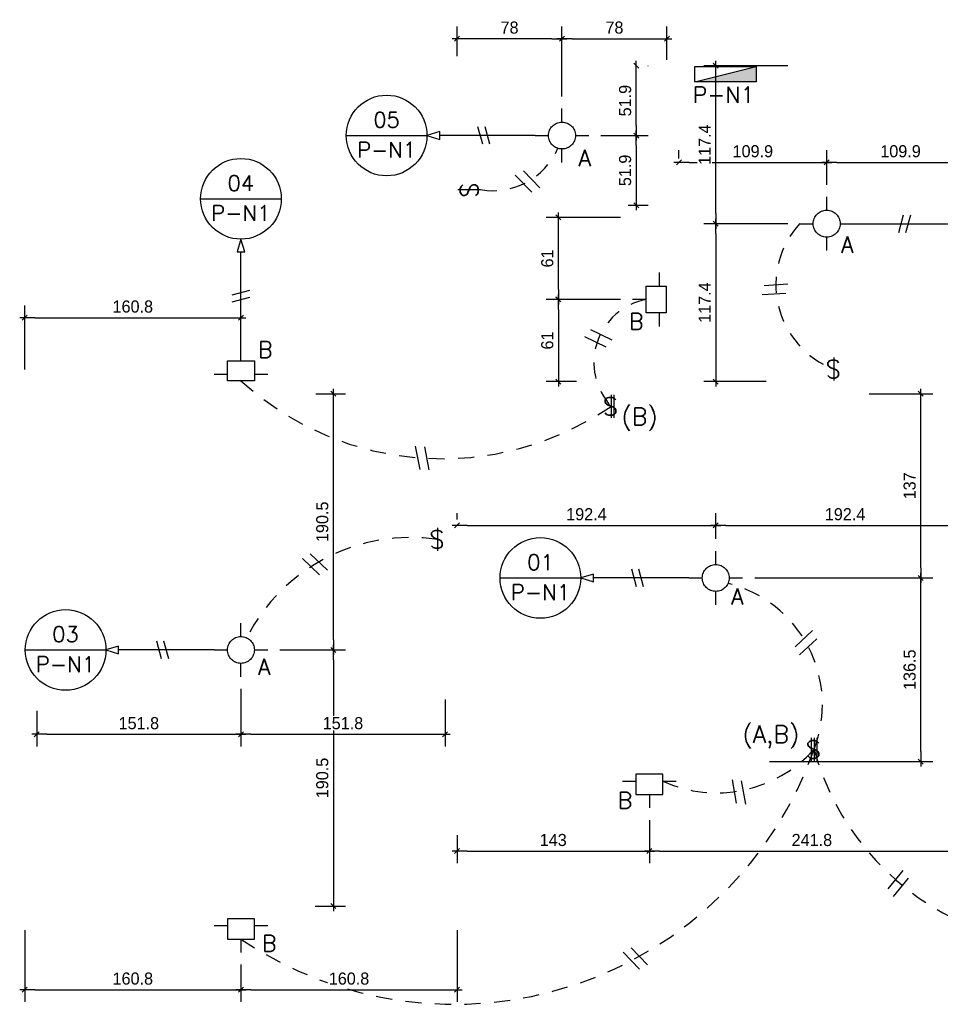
# Model space of a CAD drawing. Header units: millimetres. Extents: x 19439 to 19711, y 4351 to 4752.
# Tile 3 of 256: x 19444 to 19450.84, y 4515.15 to 4522.47. Entities that reach past the tile are written whole.
import ezdxf
from ezdxf.enums import TextEntityAlignment as Align

# ---------------------------------------------------------------- set-up
doc = ezdxf.new("R2010")
doc.units = ezdxf.units.MM
doc.linetypes.add('ACAD_ISO02W100', pattern=[15, 12, -3])
for name, color, linetype in [('0 @ 0.5', 7, 'Continuous'), ('E-NOTE', 2, 'Continuous'), ('E-POWER', 4, 'Continuous'), ('E-SWITCH', 1, 'ACAD_ISO02W100'), ('Simbols', 3, 'Continuous')]:
    doc.layers.add(name, color=color, linetype=linetype)
doc.styles.add('century gothic', font='GOTHIC.TTF')
doc.styles.add('JACFER', font='romans.shx', dxfattribs={"oblique": 15})
doc.styles.add('ROMAN-S', font='romans.shx', dxfattribs={"oblique": 15})
doc.dimstyles.new('ANOTATIVE CM SMCONSTRUCCIONES', dxfattribs={"dimscale": 0, "dimtxt": 0.18, "dimasz": 0.15, "dimexe": 0.18, "dimexo": 0.18, "dimgap": 0.07, "dimtad": 1, "dimdec": 1, "dimlfac": 100, "dimdsep": 46, "dimtxsty": 'century gothic', "dimblk1": 'FLECHA1', "dimblk2": 'FLECHA1', "dimsah": 1, "dimcen": 0.18, "dimdle": 0.075, "dimclrd": 1, "dimclre": 1, "dimclrt": 2, "dimaunit": 1, "dimadec": 0, "dimazin": 2, "dimtfac": 0.75, "dimtdec": 1, "dimtix": 1, "dimtmove": 2, "dimatfit": 3, "dimfxl": 0.09, "dimtvp": 1.5, "dimtfill": 1, "dimtolj": 1, "dimtzin": 0, "dimarcsym": 0})

# ---------------------------------------------------------------- blocks, each defined once
blk = doc.blocks.new('tr')
at = {"layer": 'E-SWITCH'}
for p, q in [((19450.1766, 4518.6946), (19450.1766, 4518.5245)), ((19450.1966, 4518.6946), (19450.1966, 4518.5245))]:
    blk.add_line(p, q, dxfattribs=at)
at = {"layer": 'E-SWITCH', "ltscale": 0.5, "style": 'JACFER'}
blk.add_text('S', height=0.133, dxfattribs=at).set_placement((19450.1144, 4518.5428))
blk = doc.blocks.new('LUM1')
at = {"layer": 'E-SWITCH', "color": 3}
for p, q in [((0, 0.1), (0, 0.2)), ((-0.2, 0), (-0.1, 0)), ((0.1, 0), (0.2, 0)), ((0, -0.2), (0, -0.1))]:
    blk.add_line(p, q, dxfattribs=at)
blk.add_circle((0, 0), 0.1, dxfattribs=at)
blk = doc.blocks.new('E-SWITCH')
at = {"layer": 'E-SWITCH'}
blk.add_line((-3.696, -0.1995), (-3.696, -0.3696), dxfattribs=at)
at = {"layer": 'E-SWITCH', "ltscale": 0.5, "style": 'JACFER'}
blk.add_text('S', height=0.133, dxfattribs=at).set_placement((-3.7582, -0.3513))
blk = doc.blocks.new('LUM2')
at = {"layer": 'E-SWITCH', "color": 3}
for p, q in [((-0.2, -0.05), (-0.1, -0.05)), ((0.1, -0.05), (0.2, -0.05)), ((0, -0.15), (0, -0.25))]:
    blk.add_line(p, q, dxfattribs=at)
blk.add_lwpolyline([(-0.1, -0.15), (0.1, -0.15), (0.1, 0), (-0.1, 0)], close=True, dxfattribs=at)
blk = doc.blocks.new('FLECHA1')
at = {"color": 1}
blk.add_line((-1, 0), (0.496, 0), dxfattribs=at)
at = {"color": 4}
blk.add_line((-0.246, -0.248), (0.248, 0.25), dxfattribs=at)
blk = doc.blocks.new('*D408')
at = {"color": 1, "lineweight": -2, "transparency": 16777216}
for p, q in [((19445.9311, 4517.7875), (19446.419, 4517.7875)), ((19446.329, 4517.7125), (19446.329, 4515.9575)), ((19446.194, 4515.8825), (19446.419, 4515.8825))]:
    blk.add_line(p, q, dxfattribs=at)
at = {"layer": 'Defpoints', "color": 0, "transparency": 16777216}
for p in [(19445.8411, 4517.7875), (19446.104, 4515.8825), (19446.329, 4515.8825)]:
    blk.add_point(p, dxfattribs=at)
at = {"color": 1, "lineweight": -2, "transparency": 16777216, "xscale": 0.075, "yscale": 0.075, "zscale": 0.075}
for p, rotation in [((19446.329, 4517.7875), 90), ((19446.329, 4515.8825), 270)]:
    blk.add_blockref('FLECHA1', p, dxfattribs=dict(at, rotation=rotation))
at = {"color": 2, "transparency": 16777216, "insert": (19446.2467, 4516.835), "char_height": 0.09, "attachment_point": 5, "rotation": 90, "style": 'century gothic', "bg_fill": 3, "box_fill_scale": 1.1, "bg_fill_color": 256, "bg_fill_true_color": 13158600, "bg_fill_transparency": 0}
blk.add_mtext('\\A1;190.5', dxfattribs=at)
blk = doc.blocks.new('*D409')
at = {"color": 1, "lineweight": -2, "transparency": 16777216}
for p, q in [((19446.198, 4519.6925), (19446.419, 4519.6925)), ((19446.329, 4517.8625), (19446.329, 4519.6175)), ((19445.9311, 4517.7875), (19446.419, 4517.7875))]:
    blk.add_line(p, q, dxfattribs=at)
at = {"layer": 'Defpoints', "color": 0, "transparency": 16777216}
for p in [(19446.108, 4519.6925), (19446.329, 4519.6925), (19445.8411, 4517.7875)]:
    blk.add_point(p, dxfattribs=at)
at = {"color": 1, "lineweight": -2, "transparency": 16777216, "xscale": 0.075, "yscale": 0.075, "zscale": 0.075}
for p, rotation in [((19446.329, 4519.6925), 90), ((19446.329, 4517.7875), 270)]:
    blk.add_blockref('FLECHA1', p, dxfattribs=dict(at, rotation=rotation))
at = {"color": 2, "transparency": 16777216, "insert": (19446.2467, 4518.74), "char_height": 0.09, "attachment_point": 5, "rotation": 90, "style": 'century gothic', "bg_fill": 3, "box_fill_scale": 1.1, "bg_fill_color": 256, "bg_fill_true_color": 13158600, "bg_fill_transparency": 0}
blk.add_mtext('\\A1;190.5', dxfattribs=at)
blk = doc.blocks.new('*D410')
at = {"color": 1, "lineweight": -2, "transparency": 16777216}
for p, q in [((19445.6411, 4517.4975), (19445.6411, 4517.0699)), ((19444.123, 4517.3341), (19444.123, 4517.0699)), ((19444.198, 4517.1599), (19445.5661, 4517.1599))]:
    blk.add_line(p, q, dxfattribs=at)
at = {"layer": 'Defpoints', "color": 0, "transparency": 16777216}
for p in [(19445.6411, 4517.5875), (19444.123, 4517.4241), (19445.6411, 4517.1599)]:
    blk.add_point(p, dxfattribs=at)
at = {"color": 1, "lineweight": -2, "transparency": 16777216, "xscale": 0.075, "yscale": 0.075, "zscale": 0.075, "rotation": 180}
blk.add_blockref('FLECHA1', (19444.123, 4517.1599), dxfattribs=at)
at = {"color": 1, "lineweight": -2, "transparency": 16777216, "xscale": 0.075, "yscale": 0.075, "zscale": 0.075}
blk.add_blockref('FLECHA1', (19445.6411, 4517.1599), dxfattribs=at)
at = {"color": 2, "transparency": 16777216, "insert": (19444.8821, 4517.2422), "char_height": 0.09, "attachment_point": 5, "style": 'century gothic', "bg_fill": 3, "box_fill_scale": 1.1, "bg_fill_color": 256, "bg_fill_true_color": 13158600, "bg_fill_transparency": 0}
blk.add_mtext('\\A1;151.8', dxfattribs=at)
blk = doc.blocks.new('*D411')
at = {"color": 1, "lineweight": -2, "transparency": 16777216}
for p, q in [((19445.6411, 4517.4975), (19445.6411, 4517.0699)), ((19447.1592, 4517.4194), (19447.1592, 4517.0699)), ((19445.7161, 4517.1599), (19447.0842, 4517.1599))]:
    blk.add_line(p, q, dxfattribs=at)
at = {"layer": 'Defpoints', "color": 0, "transparency": 16777216}
for p in [(19445.6411, 4517.5875), (19447.1592, 4517.5094), (19447.1592, 4517.1599)]:
    blk.add_point(p, dxfattribs=at)
at = {"color": 1, "lineweight": -2, "transparency": 16777216, "xscale": 0.075, "yscale": 0.075, "zscale": 0.075, "rotation": 180}
blk.add_blockref('FLECHA1', (19445.6411, 4517.1599), dxfattribs=at)
at = {"color": 1, "lineweight": -2, "transparency": 16777216, "xscale": 0.075, "yscale": 0.075, "zscale": 0.075}
blk.add_blockref('FLECHA1', (19447.1592, 4517.1599), dxfattribs=at)
at = {"color": 2, "transparency": 16777216, "insert": (19446.4002, 4517.2422), "char_height": 0.09, "attachment_point": 5, "style": 'century gothic', "bg_fill": 3, "box_fill_scale": 1.1, "bg_fill_color": 256, "bg_fill_true_color": 13158600, "bg_fill_transparency": 0}
blk.add_mtext('\\A1;151.8', dxfattribs=at)
blk = doc.blocks.new('*D412')
at = {"color": 1, "lineweight": -2, "transparency": 16777216}
for p, q in [((19444.033, 4515.7025), (19444.033, 4515.1708)), ((19445.6411, 4515.4475), (19445.6411, 4515.1708)), ((19444.108, 4515.2608), (19445.5661, 4515.2608))]:
    blk.add_line(p, q, dxfattribs=at)
at = {"layer": 'Defpoints', "color": 0, "transparency": 16777216}
for p in [(19444.033, 4515.7925), (19445.6411, 4515.5375), (19445.6411, 4515.2608)]:
    blk.add_point(p, dxfattribs=at)
at = {"color": 1, "lineweight": -2, "transparency": 16777216, "xscale": 0.075, "yscale": 0.075, "zscale": 0.075, "rotation": 180}
blk.add_blockref('FLECHA1', (19444.033, 4515.2608), dxfattribs=at)
at = {"color": 1, "lineweight": -2, "transparency": 16777216, "xscale": 0.075, "yscale": 0.075, "zscale": 0.075}
blk.add_blockref('FLECHA1', (19445.6411, 4515.2608), dxfattribs=at)
at = {"color": 2, "transparency": 16777216, "insert": (19444.8371, 4515.3431), "char_height": 0.09, "attachment_point": 5, "style": 'century gothic', "bg_fill": 3, "box_fill_scale": 1.1, "bg_fill_color": 256, "bg_fill_true_color": 13158600, "bg_fill_transparency": 0}
blk.add_mtext('\\A1;160.8', dxfattribs=at)
blk = doc.blocks.new('*D413')
at = {"color": 1, "lineweight": -2, "transparency": 16777216}
for p, q in [((19447.2492, 4515.7025), (19447.2492, 4515.1708)), ((19445.6411, 4515.4475), (19445.6411, 4515.1708)), ((19445.7161, 4515.2608), (19447.1742, 4515.2608))]:
    blk.add_line(p, q, dxfattribs=at)
at = {"layer": 'Defpoints', "color": 0, "transparency": 16777216}
for p in [(19447.2492, 4515.7925), (19445.6411, 4515.5375), (19447.2492, 4515.2608)]:
    blk.add_point(p, dxfattribs=at)
at = {"color": 1, "lineweight": -2, "transparency": 16777216, "xscale": 0.075, "yscale": 0.075, "zscale": 0.075, "rotation": 180}
blk.add_blockref('FLECHA1', (19445.6411, 4515.2608), dxfattribs=at)
at = {"color": 1, "lineweight": -2, "transparency": 16777216, "xscale": 0.075, "yscale": 0.075, "zscale": 0.075}
blk.add_blockref('FLECHA1', (19447.2492, 4515.2608), dxfattribs=at)
at = {"color": 2, "transparency": 16777216, "insert": (19446.4452, 4515.3431), "char_height": 0.09, "attachment_point": 5, "style": 'century gothic', "bg_fill": 3, "box_fill_scale": 1.1, "bg_fill_color": 256, "bg_fill_true_color": 13158600, "bg_fill_transparency": 0}
blk.add_mtext('\\A1;160.8', dxfattribs=at)
blk = doc.blocks.new('*D420')
at = {"color": 1, "lineweight": -2, "transparency": 16777216}
for p, q in [((19447.2492, 4518.7565), (19447.2492, 4518.8035)), ((19449.173, 4518.6125), (19449.173, 4518.8035)), ((19447.3242, 4518.7135), (19449.098, 4518.7135))]:
    blk.add_line(p, q, dxfattribs=at)
at = {"layer": 'Defpoints', "color": 0, "transparency": 16777216}
for p in [(19449.173, 4518.7135), (19447.2492, 4518.6665), (19449.173, 4518.5225)]:
    blk.add_point(p, dxfattribs=at)
at = {"color": 1, "lineweight": -2, "transparency": 16777216, "xscale": 0.075, "yscale": 0.075, "zscale": 0.075, "rotation": 180}
blk.add_blockref('FLECHA1', (19447.2492, 4518.7135), dxfattribs=at)
at = {"color": 1, "lineweight": -2, "transparency": 16777216, "xscale": 0.075, "yscale": 0.075, "zscale": 0.075}
blk.add_blockref('FLECHA1', (19449.173, 4518.7135), dxfattribs=at)
at = {"color": 2, "transparency": 16777216, "insert": (19448.2111, 4518.7958), "char_height": 0.09, "attachment_point": 5, "style": 'century gothic', "bg_fill": 3, "box_fill_scale": 1.1, "bg_fill_color": 256, "bg_fill_true_color": 13158600, "bg_fill_transparency": 0}
blk.add_mtext('\\A1;192.4', dxfattribs=at)
blk = doc.blocks.new('*D421')
at = {"color": 1, "lineweight": -2, "transparency": 16777216}
for p, q in [((19449.173, 4518.6125), (19449.173, 4518.8035)), ((19451.0967, 4518.6396), (19451.0967, 4518.8035)), ((19449.248, 4518.7135), (19451.0217, 4518.7135))]:
    blk.add_line(p, q, dxfattribs=at)
at = {"layer": 'Defpoints', "color": 0, "transparency": 16777216}
for p in [(19451.0967, 4518.7135), (19451.0967, 4518.5496), (19449.173, 4518.5225)]:
    blk.add_point(p, dxfattribs=at)
at = {"color": 1, "lineweight": -2, "transparency": 16777216, "xscale": 0.075, "yscale": 0.075, "zscale": 0.075, "rotation": 180}
blk.add_blockref('FLECHA1', (19449.173, 4518.7135), dxfattribs=at)
at = {"color": 1, "lineweight": -2, "transparency": 16777216, "xscale": 0.075, "yscale": 0.075, "zscale": 0.075}
blk.add_blockref('FLECHA1', (19451.0967, 4518.7135), dxfattribs=at)
at = {"color": 2, "transparency": 16777216, "insert": (19450.1348, 4518.7958), "char_height": 0.09, "attachment_point": 5, "style": 'century gothic', "bg_fill": 3, "box_fill_scale": 1.1, "bg_fill_color": 256, "bg_fill_true_color": 13158600, "bg_fill_transparency": 0}
blk.add_mtext('\\A1;192.4', dxfattribs=at)
blk = doc.blocks.new('*D422')
at = {"color": 1, "lineweight": -2, "transparency": 16777216}
for p, q in [((19449.463, 4518.3225), (19450.7875, 4518.3225)), ((19450.6975, 4517.0325), (19450.6975, 4518.2475)), ((19449.573, 4516.9575), (19450.7875, 4516.9575))]:
    blk.add_line(p, q, dxfattribs=at)
at = {"layer": 'Defpoints', "color": 0, "transparency": 16777216}
for p in [(19449.373, 4518.3225), (19450.6975, 4518.3225), (19449.483, 4516.9575)]:
    blk.add_point(p, dxfattribs=at)
at = {"color": 1, "lineweight": -2, "transparency": 16777216, "xscale": 0.075, "yscale": 0.075, "zscale": 0.075}
for p, rotation in [((19450.6975, 4518.3225), 90), ((19450.6975, 4516.9575), 270)]:
    blk.add_blockref('FLECHA1', p, dxfattribs=dict(at, rotation=rotation))
at = {"color": 2, "transparency": 16777216, "insert": (19450.6152, 4517.64), "char_height": 0.09, "attachment_point": 5, "rotation": 90, "style": 'century gothic', "bg_fill": 3, "box_fill_scale": 1.1, "bg_fill_color": 256, "bg_fill_true_color": 13158600, "bg_fill_transparency": 0}
blk.add_mtext('\\A1;136.5', dxfattribs=at)
blk = doc.blocks.new('*D423')
at = {"color": 1, "lineweight": -2, "transparency": 16777216}
for p, q in [((19450.3136, 4519.6925), (19450.7875, 4519.6925)), ((19450.6975, 4518.3975), (19450.6975, 4519.6175)), ((19449.463, 4518.3225), (19450.7875, 4518.3225))]:
    blk.add_line(p, q, dxfattribs=at)
at = {"layer": 'Defpoints', "color": 0, "transparency": 16777216}
for p in [(19450.2236, 4519.6925), (19450.6975, 4519.6925), (19449.373, 4518.3225)]:
    blk.add_point(p, dxfattribs=at)
at = {"color": 1, "lineweight": -2, "transparency": 16777216, "xscale": 0.075, "yscale": 0.075, "zscale": 0.075}
for p, rotation in [((19450.6975, 4519.6925), 90), ((19450.6975, 4518.3225), 270)]:
    blk.add_blockref('FLECHA1', p, dxfattribs=dict(at, rotation=rotation))
at = {"color": 2, "transparency": 16777216, "insert": (19450.6152, 4519.0075), "char_height": 0.09, "attachment_point": 5, "rotation": 90, "style": 'century gothic', "bg_fill": 3, "box_fill_scale": 1.1, "bg_fill_color": 256, "bg_fill_true_color": 13158600, "bg_fill_transparency": 0}
blk.add_mtext('\\A1;137', dxfattribs=at)
blk = doc.blocks.new('*D424')
at = {"color": 1, "lineweight": -2, "transparency": 16777216}
for p, q in [((19444.033, 4519.8725), (19444.033, 4520.3478)), ((19445.6411, 4520.1275), (19445.6411, 4520.3478)), ((19444.108, 4520.2578), (19445.5661, 4520.2578))]:
    blk.add_line(p, q, dxfattribs=at)
at = {"layer": 'Defpoints', "color": 0, "transparency": 16777216}
for p in [(19445.6411, 4520.2578), (19445.6411, 4520.0375), (19444.033, 4519.7825)]:
    blk.add_point(p, dxfattribs=at)
at = {"color": 1, "lineweight": -2, "transparency": 16777216, "xscale": 0.075, "yscale": 0.075, "zscale": 0.075, "rotation": 180}
blk.add_blockref('FLECHA1', (19444.033, 4520.2578), dxfattribs=at)
at = {"color": 1, "lineweight": -2, "transparency": 16777216, "xscale": 0.075, "yscale": 0.075, "zscale": 0.075}
blk.add_blockref('FLECHA1', (19445.6411, 4520.2578), dxfattribs=at)
at = {"color": 2, "transparency": 16777216, "insert": (19444.8371, 4520.3401), "char_height": 0.09, "attachment_point": 5, "style": 'century gothic', "bg_fill": 3, "box_fill_scale": 1.1, "bg_fill_color": 256, "bg_fill_true_color": 13158600, "bg_fill_transparency": 0}
blk.add_mtext('\\A1;160.8', dxfattribs=at)
blk = doc.blocks.new('*D425')
at = {"color": 1, "lineweight": -2, "transparency": 16777216}
for p, q in [((19448.3192, 4521.6122), (19448.6713, 4521.6122)), ((19448.5813, 4521.5372), (19448.5813, 4521.1684)), ((19448.5214, 4521.0934), (19448.6713, 4521.0934))]:
    blk.add_line(p, q, dxfattribs=at)
at = {"layer": 'Defpoints', "color": 0, "transparency": 16777216}
for p in [(19448.2292, 4521.6122), (19448.4314, 4521.0934), (19448.5813, 4521.0934)]:
    blk.add_point(p, dxfattribs=at)
at = {"color": 1, "lineweight": -2, "transparency": 16777216, "xscale": 0.075, "yscale": 0.075, "zscale": 0.075}
for p, rotation in [((19448.5813, 4521.6122), 90), ((19448.5813, 4521.0934), 270)]:
    blk.add_blockref('FLECHA1', p, dxfattribs=dict(at, rotation=rotation))
at = {"color": 2, "transparency": 16777216, "insert": (19448.499, 4521.3528), "char_height": 0.09, "attachment_point": 5, "rotation": 90, "style": 'century gothic', "bg_fill": 3, "box_fill_scale": 1.1, "bg_fill_color": 256, "bg_fill_true_color": 13158600, "bg_fill_transparency": 0}
blk.add_mtext('\\A1;51.9', dxfattribs=at)
blk = doc.blocks.new('*D426')
at = {"color": 1, "lineweight": -2, "transparency": 16777216}
for p, q in [((19448.6689, 4522.1309), (19448.6713, 4522.1309)), ((19448.5813, 4521.6872), (19448.5813, 4522.0559)), ((19448.3192, 4521.6122), (19448.6713, 4521.6122))]:
    blk.add_line(p, q, dxfattribs=at)
at = {"layer": 'Defpoints', "color": 0, "transparency": 16777216}
for p in [(19448.5789, 4522.1309), (19448.5813, 4522.1309), (19448.2292, 4521.6122)]:
    blk.add_point(p, dxfattribs=at)
at = {"color": 1, "lineweight": -2, "transparency": 16777216, "xscale": 0.075, "yscale": 0.075, "zscale": 0.075}
for p, rotation in [((19448.5813, 4522.1309), 90), ((19448.5813, 4521.6122), 270)]:
    blk.add_blockref('FLECHA1', p, dxfattribs=dict(at, rotation=rotation))
at = {"color": 2, "transparency": 16777216, "insert": (19448.499, 4521.8716), "char_height": 0.09, "attachment_point": 5, "rotation": 90, "style": 'century gothic', "bg_fill": 3, "box_fill_scale": 1.1, "bg_fill_color": 256, "bg_fill_true_color": 13158600, "bg_fill_transparency": 0}
blk.add_mtext('\\A1;51.9', dxfattribs=at)
blk = doc.blocks.new('*D427')
at = {"color": 1, "lineweight": -2, "transparency": 16777216}
for p, q in [((19447.2492, 4522.2019), (19447.2492, 4522.4221)), ((19448.0292, 4521.9022), (19448.0292, 4522.4221)), ((19447.9542, 4522.3321), (19447.3242, 4522.3321))]:
    blk.add_line(p, q, dxfattribs=at)
at = {"layer": 'Defpoints', "color": 0, "transparency": 16777216}
for p in [(19447.2492, 4522.3321), (19447.2492, 4522.1119), (19448.0292, 4521.8122)]:
    blk.add_point(p, dxfattribs=at)
at = {"color": 1, "lineweight": -2, "transparency": 16777216, "xscale": 0.075, "yscale": 0.075, "zscale": 0.075, "rotation": 180}
blk.add_blockref('FLECHA1', (19447.2492, 4522.3321), dxfattribs=at)
at = {"color": 1, "lineweight": -2, "transparency": 16777216, "xscale": 0.075, "yscale": 0.075, "zscale": 0.075}
blk.add_blockref('FLECHA1', (19448.0292, 4522.3321), dxfattribs=at)
at = {"color": 2, "transparency": 16777216, "insert": (19447.6392, 4522.4143), "char_height": 0.09, "attachment_point": 5, "style": 'century gothic', "bg_fill": 3, "box_fill_scale": 1.1, "bg_fill_color": 256, "bg_fill_true_color": 13158600, "bg_fill_transparency": 0}
blk.add_mtext('\\A1;78', dxfattribs=at)
blk = doc.blocks.new('*D428')
at = {"color": 1, "lineweight": -2, "transparency": 16777216}
for p, q in [((19448.0292, 4521.9022), (19448.0292, 4522.4221)), ((19448.8092, 4522.1746), (19448.8092, 4522.4221)), ((19448.1042, 4522.3321), (19448.7342, 4522.3321))]:
    blk.add_line(p, q, dxfattribs=at)
at = {"layer": 'Defpoints', "color": 0, "transparency": 16777216}
for p in [(19448.8092, 4522.3321), (19448.8092, 4522.0846), (19448.0292, 4521.8122)]:
    blk.add_point(p, dxfattribs=at)
at = {"color": 1, "lineweight": -2, "transparency": 16777216, "xscale": 0.075, "yscale": 0.075, "zscale": 0.075, "rotation": 180}
blk.add_blockref('FLECHA1', (19448.0292, 4522.3321), dxfattribs=at)
at = {"color": 1, "lineweight": -2, "transparency": 16777216, "xscale": 0.075, "yscale": 0.075, "zscale": 0.075}
blk.add_blockref('FLECHA1', (19448.8092, 4522.3321), dxfattribs=at)
at = {"color": 2, "transparency": 16777216, "insert": (19448.4192, 4522.4143), "char_height": 0.09, "attachment_point": 5, "style": 'century gothic', "bg_fill": 3, "box_fill_scale": 1.1, "bg_fill_color": 256, "bg_fill_true_color": 13158600, "bg_fill_transparency": 0}
blk.add_mtext('\\A1;78', dxfattribs=at)
blk = doc.blocks.new('*D429')
at = {"color": 1, "lineweight": -2, "transparency": 16777216}
for p, q in [((19448.8992, 4521.4408), (19448.8992, 4521.5025)), ((19449.998, 4521.2467), (19449.998, 4521.5025)), ((19448.9742, 4521.4125), (19449.923, 4521.4125))]:
    blk.add_line(p, q, dxfattribs=at)
at = {"layer": 'Defpoints', "color": 0, "transparency": 16777216}
for p in [(19449.998, 4521.4125), (19448.8992, 4521.3508), (19449.998, 4521.1567)]:
    blk.add_point(p, dxfattribs=at)
at = {"color": 1, "lineweight": -2, "transparency": 16777216, "xscale": 0.075, "yscale": 0.075, "zscale": 0.075, "rotation": 180}
blk.add_blockref('FLECHA1', (19448.8992, 4521.4125), dxfattribs=at)
at = {"color": 1, "lineweight": -2, "transparency": 16777216, "xscale": 0.075, "yscale": 0.075, "zscale": 0.075}
blk.add_blockref('FLECHA1', (19449.998, 4521.4125), dxfattribs=at)
at = {"color": 2, "transparency": 16777216, "insert": (19449.4486, 4521.4948), "char_height": 0.09, "attachment_point": 5, "style": 'century gothic', "bg_fill": 3, "box_fill_scale": 1.1, "bg_fill_color": 256, "bg_fill_true_color": 13158600, "bg_fill_transparency": 0}
blk.add_mtext('\\A1;109.9', dxfattribs=at)
blk = doc.blocks.new('*D430')
at = {"color": 1, "lineweight": -2, "transparency": 16777216}
for p, q in [((19449.998, 4521.2467), (19449.998, 4521.5025)), ((19451.0967, 4521.4999), (19451.0967, 4521.5025)), ((19450.073, 4521.4125), (19451.0217, 4521.4125))]:
    blk.add_line(p, q, dxfattribs=at)
at = {"layer": 'Defpoints', "color": 0, "transparency": 16777216}
for p in [(19451.0967, 4521.4125), (19451.0967, 4521.4099), (19449.998, 4521.1567)]:
    blk.add_point(p, dxfattribs=at)
at = {"color": 1, "lineweight": -2, "transparency": 16777216, "xscale": 0.075, "yscale": 0.075, "zscale": 0.075, "rotation": 180}
blk.add_blockref('FLECHA1', (19449.998, 4521.4125), dxfattribs=at)
at = {"color": 1, "lineweight": -2, "transparency": 16777216, "xscale": 0.075, "yscale": 0.075, "zscale": 0.075}
blk.add_blockref('FLECHA1', (19451.0967, 4521.4125), dxfattribs=at)
at = {"color": 2, "transparency": 16777216, "insert": (19450.5473, 4521.4948), "char_height": 0.09, "attachment_point": 5, "style": 'century gothic', "bg_fill": 3, "box_fill_scale": 1.1, "bg_fill_color": 256, "bg_fill_true_color": 13158600, "bg_fill_transparency": 0}
blk.add_mtext('\\A1;109.9', dxfattribs=at)
blk = doc.blocks.new('*D431')
at = {"color": 1, "lineweight": -2, "transparency": 16777216}
for p, q in [((19449.708, 4520.9567), (19449.083, 4520.9567)), ((19449.173, 4520.8817), (19449.173, 4519.8575)), ((19449.548, 4519.7825), (19449.083, 4519.7825))]:
    blk.add_line(p, q, dxfattribs=at)
at = {"layer": 'Defpoints', "color": 0, "transparency": 16777216}
for p in [(19449.798, 4520.9567), (19449.173, 4519.7825), (19449.638, 4519.7825)]:
    blk.add_point(p, dxfattribs=at)
at = {"color": 1, "lineweight": -2, "transparency": 16777216, "xscale": 0.075, "yscale": 0.075, "zscale": 0.075}
for p, rotation in [((19449.173, 4520.9567), 90), ((19449.173, 4519.7825), 270)]:
    blk.add_blockref('FLECHA1', p, dxfattribs=dict(at, rotation=rotation))
at = {"color": 2, "transparency": 16777216, "insert": (19449.0907, 4520.3696), "char_height": 0.09, "attachment_point": 5, "rotation": 90, "style": 'century gothic', "bg_fill": 3, "box_fill_scale": 1.1, "bg_fill_color": 256, "bg_fill_true_color": 13158600, "bg_fill_transparency": 0}
blk.add_mtext('\\A1;117.4', dxfattribs=at)
blk = doc.blocks.new('*D432')
at = {"color": 1, "lineweight": -2, "transparency": 16777216}
for p, q in [((19449.708, 4522.1309), (19449.083, 4522.1309)), ((19449.173, 4521.0317), (19449.173, 4522.0559)), ((19449.708, 4520.9567), (19449.083, 4520.9567))]:
    blk.add_line(p, q, dxfattribs=at)
at = {"layer": 'Defpoints', "color": 0, "transparency": 16777216}
for p in [(19449.173, 4522.1309), (19449.798, 4522.1309), (19449.798, 4520.9567)]:
    blk.add_point(p, dxfattribs=at)
at = {"color": 1, "lineweight": -2, "transparency": 16777216, "xscale": 0.075, "yscale": 0.075, "zscale": 0.075}
for p, rotation in [((19449.173, 4522.1309), 90), ((19449.173, 4520.9567), 270)]:
    blk.add_blockref('FLECHA1', p, dxfattribs=dict(at, rotation=rotation))
at = {"color": 2, "transparency": 16777216, "insert": (19449.0907, 4521.5438), "char_height": 0.09, "attachment_point": 5, "rotation": 90, "style": 'century gothic', "bg_fill": 3, "box_fill_scale": 1.1, "bg_fill_color": 256, "bg_fill_true_color": 13158600, "bg_fill_transparency": 0}
blk.add_mtext('\\A1;117.4', dxfattribs=at)
blk = doc.blocks.new('*D433')
at = {"color": 1, "lineweight": -2, "transparency": 16777216}
for p, q in [((19448.679, 4516.5225), (19448.679, 4516.2014)), ((19447.2492, 4516.4092), (19447.2492, 4516.2014)), ((19447.3242, 4516.2914), (19448.604, 4516.2914))]:
    blk.add_line(p, q, dxfattribs=at)
at = {"layer": 'Defpoints', "color": 0, "transparency": 16777216}
for p in [(19448.679, 4516.6125), (19447.2492, 4516.4992), (19448.679, 4516.2914)]:
    blk.add_point(p, dxfattribs=at)
at = {"color": 1, "lineweight": -2, "transparency": 16777216, "xscale": 0.075, "yscale": 0.075, "zscale": 0.075, "rotation": 180}
blk.add_blockref('FLECHA1', (19447.2492, 4516.2914), dxfattribs=at)
at = {"color": 1, "lineweight": -2, "transparency": 16777216, "xscale": 0.075, "yscale": 0.075, "zscale": 0.075}
blk.add_blockref('FLECHA1', (19448.679, 4516.2914), dxfattribs=at)
at = {"color": 2, "transparency": 16777216, "insert": (19447.9641, 4516.3736), "char_height": 0.09, "attachment_point": 5, "style": 'century gothic', "bg_fill": 3, "box_fill_scale": 1.1, "bg_fill_color": 256, "bg_fill_true_color": 13158600, "bg_fill_transparency": 0}
blk.add_mtext('\\A1;143', dxfattribs=at)
blk = doc.blocks.new('*D434')
at = {"color": 1, "lineweight": -2, "transparency": 16777216}
for p, q in [((19448.679, 4516.5225), (19448.679, 4516.2014)), ((19451.0967, 4516.4619), (19451.0967, 4516.2014)), ((19448.754, 4516.2914), (19451.0217, 4516.2914))]:
    blk.add_line(p, q, dxfattribs=at)
at = {"layer": 'Defpoints', "color": 0, "transparency": 16777216}
for p in [(19448.679, 4516.6125), (19451.0967, 4516.5519), (19451.0967, 4516.2914)]:
    blk.add_point(p, dxfattribs=at)
at = {"color": 1, "lineweight": -2, "transparency": 16777216, "xscale": 0.075, "yscale": 0.075, "zscale": 0.075, "rotation": 180}
blk.add_blockref('FLECHA1', (19448.679, 4516.2914), dxfattribs=at)
at = {"color": 1, "lineweight": -2, "transparency": 16777216, "xscale": 0.075, "yscale": 0.075, "zscale": 0.075}
blk.add_blockref('FLECHA1', (19451.0967, 4516.2914), dxfattribs=at)
at = {"color": 2, "transparency": 16777216, "insert": (19449.8878, 4516.3736), "char_height": 0.09, "attachment_point": 5, "style": 'century gothic', "bg_fill": 3, "box_fill_scale": 1.1, "bg_fill_color": 256, "bg_fill_true_color": 13158600, "bg_fill_transparency": 0}
blk.add_mtext('\\A1;241.8', dxfattribs=at)
blk = doc.blocks.new('*D435')
at = {"color": 1, "lineweight": -2, "transparency": 16777216}
for p, q in [((19448.4642, 4520.393), (19447.9124, 4520.393)), ((19448.0024, 4520.318), (19448.0024, 4519.8575)), ((19448.1382, 4519.7825), (19447.9124, 4519.7825))]:
    blk.add_line(p, q, dxfattribs=at)
at = {"layer": 'Defpoints', "color": 0, "transparency": 16777216}
for p in [(19448.5542, 4520.393), (19448.0024, 4519.7825), (19448.2282, 4519.7825)]:
    blk.add_point(p, dxfattribs=at)
at = {"color": 1, "lineweight": -2, "transparency": 16777216, "xscale": 0.075, "yscale": 0.075, "zscale": 0.075}
for p, rotation in [((19448.0024, 4520.393), 90), ((19448.0024, 4519.7825), 270)]:
    blk.add_blockref('FLECHA1', p, dxfattribs=dict(at, rotation=rotation))
at = {"color": 2, "transparency": 16777216, "insert": (19447.9202, 4520.0878), "char_height": 0.09, "attachment_point": 5, "rotation": 90, "style": 'century gothic', "bg_fill": 3, "box_fill_scale": 1.1, "bg_fill_color": 256, "bg_fill_true_color": 13158600, "bg_fill_transparency": 0}
blk.add_mtext('\\A1;61', dxfattribs=at)
blk = doc.blocks.new('*D436')
at = {"color": 1, "lineweight": -2, "transparency": 16777216}
for p, q in [((19448.4642, 4521.0034), (19447.9124, 4521.0034)), ((19448.0024, 4520.468), (19448.0024, 4520.9284)), ((19448.4642, 4520.393), (19447.9124, 4520.393))]:
    blk.add_line(p, q, dxfattribs=at)
at = {"layer": 'Defpoints', "color": 0, "transparency": 16777216}
for p in [(19448.0024, 4521.0034), (19448.5542, 4521.0034), (19448.5542, 4520.393)]:
    blk.add_point(p, dxfattribs=at)
at = {"color": 1, "lineweight": -2, "transparency": 16777216, "xscale": 0.075, "yscale": 0.075, "zscale": 0.075}
for p, rotation in [((19448.0024, 4521.0034), 90), ((19448.0024, 4520.393), 270)]:
    blk.add_blockref('FLECHA1', p, dxfattribs=dict(at, rotation=rotation))
at = {"color": 2, "transparency": 16777216, "insert": (19447.9202, 4520.6982), "char_height": 0.09, "attachment_point": 5, "rotation": 90, "style": 'century gothic', "bg_fill": 3, "box_fill_scale": 1.1, "bg_fill_color": 256, "bg_fill_true_color": 13158600, "bg_fill_transparency": 0}
blk.add_mtext('\\A1;61', dxfattribs=at)

msp = doc.modelspace()

# ---------------------------------------------------------------- hatches: boundary and pattern name
at = {"layer": 'Simbols', "ltscale": 0.035}
msp.add_hatch(color=2, dxfattribs=at).paths.add_polyline_path([(19449.4724, 4522.1259), (19449.0185, 4522.0125), (19449.4724, 4522.0125)])

# ---------------------------------------------------------------- linework, layer by layer
at = {"layer": 'E-NOTE', "ltscale": 0.5}
for p, q in [((19447.4394, 4521.5468), (19447.4044, 4521.6776)), ((19447.492, 4521.5468), (19447.4569, 4521.6776)), ((19447.8292, 4521.6122), (19447.1197, 4521.6122)), ((19450.5352, 4520.8914), (19450.5702, 4521.0221)), ((19450.5877, 4520.8914), (19450.6228, 4521.0221)), ((19450.198, 4520.9567), (19450.9075, 4520.9567)), ((19445.6411, 4520.0375), (19445.6411, 4520.747)), ((19445.5757, 4520.4273), (19445.7065, 4520.4624)), ((19445.5757, 4520.3748), (19445.7065, 4520.4098)), ((19448.5832, 4518.2572), (19448.5481, 4518.3879)), ((19448.6357, 4518.2572), (19448.6007, 4518.3879)), ((19448.973, 4518.3225), (19448.2635, 4518.3225)), ((19445.0513, 4517.7222), (19445.0163, 4517.8529)), ((19445.1039, 4517.7222), (19445.0688, 4517.8529)), ((19445.4411, 4517.7875), (19444.7316, 4517.7875))]:
    msp.add_line(p, q, dxfattribs=at)
at = {"layer": 'E-NOTE'}
for p, q in [((19446.4251, 4521.6122), (19447.0251, 4521.6122)), ((19445.3411, 4521.1416), (19445.9411, 4521.1416)), ((19447.5689, 4518.3225), (19448.1689, 4518.3225)), ((19444.037, 4517.7875), (19444.637, 4517.7875))]:
    msp.add_line(p, q, dxfattribs=at)
at = {"layer": 'E-NOTE', "ltscale": 0.5}
for points in [[(19447.0251, 4521.6122), (19447.1197, 4521.5833), (19447.1197, 4521.6411)], [(19445.6411, 4520.8416), (19445.6122, 4520.747), (19445.67, 4520.747)], [(19448.1689, 4518.3225), (19448.2635, 4518.2936), (19448.2635, 4518.3515)], [(19444.637, 4517.7875), (19444.7316, 4517.7586), (19444.7316, 4517.8165)]]:
    msp.add_lwpolyline(points, close=True, dxfattribs=at)
at = {"layer": 'E-NOTE'}
for centre in [(19446.7251, 4521.6122), (19445.6411, 4521.1416), (19447.8689, 4518.3225), (19444.337, 4517.7875)]:
    msp.add_circle(centre, 0.3, dxfattribs=at)
at = {"layer": 'E-SWITCH', "linetype": 'Continuous', "ltscale": 0.01}
for p, q in [((19447.8642, 4521.223), (19447.7418, 4521.3494)), ((19447.8045, 4521.1898), (19447.6821, 4521.3162)), ((19449.5323, 4520.4959), (19449.7079, 4520.5082)), ((19449.5193, 4520.4289), (19449.6948, 4520.4411)), ((19448.2402, 4520.169), (19448.3991, 4520.0935)), ((19448.1959, 4520.117), (19448.3549, 4520.0415)), ((19446.9745, 4519.1297), (19446.9401, 4519.3023)), ((19447.0426, 4519.1253), (19447.0082, 4519.2978)), ((19446.2841, 4518.3809), (19446.157, 4518.5026)), ((19446.2257, 4518.3455), (19446.0986, 4518.4671)), ((19449.7631, 4517.8105), (19449.8914, 4517.9309)), ((19449.7954, 4517.7503), (19449.9237, 4517.8707)), ((19449.3274, 4516.647), (19449.2972, 4516.8204)), ((19449.3955, 4516.641), (19449.3652, 4516.8143)), ((19450.4548, 4516.0109), (19450.567, 4516.1464)), ((19450.4943, 4515.9552), (19450.6066, 4516.0907)), ((19448.5446, 4515.5735), (19448.6662, 4515.4464)), ((19448.4847, 4515.5407), (19448.6063, 4515.4136))]:
    msp.add_line(p, q, dxfattribs=at)
at = {"layer": 'E-SWITCH'}
for p, q in [((19449.9037, 4517.1326), (19449.9037, 4516.9625)), ((19449.9237, 4517.1326), (19449.9237, 4516.9625))]:
    msp.add_line(p, q, dxfattribs=at)
at = {"layer": 'E-SWITCH', "ltscale": 0.01}
for centre, radius, start, end in [((19447.5185, 4521.7252), 0.5231, 259.62465, 336.5503), ((19450.2903, 4520.5021), 0.6702, 137.27505, 249.14751), ((19448.7438, 4519.9243), 0.4772, 100.82675, 223.06264), ((19447.1375, 4521.4322), 2.2236, 227.70251, 304.44468), ((19446.9045, 4517.2524), 1.372, 81.55443, 152.86661), ((19449.0386, 4517.3823), 0.9277, 338.84681, 75.90906), ((19447.2277, 4517.9892), 2.8368, 235.99345, 340.6137), ((19449.1789, 4517.6992), 0.9747, 245.77344, 318.04213), ((19451.8261, 4517.5775), 1.9941, 195.41294, 292.98814)]:
    msp.add_arc(centre, radius, start, end, dxfattribs=at)
at = {"layer": 'Simbols', "color": 2, "ltscale": 0.035}
msp.add_line((19449.0185, 4522.0125), (19449.4724, 4522.1259), dxfattribs=at)
at = {"layer": 'Simbols', "ltscale": 0.035}
msp.add_lwpolyline([(19449.4724, 4522.0125), (19449.0185, 4522.0125), (19449.0185, 4522.1259), (19449.4724, 4522.1259)], close=True, dxfattribs=at)

# ---------------------------------------------------------------- block references
for name, p in [('LUM1', (19448.0292, 4521.6122)), ('LUM1', (19449.998, 4520.9567)), ('tr', (-1.7814, 0.989)), ('LUM1', (19449.173, 4518.3225)), ('LUM1', (19445.6411, 4517.7875)), ('LUM2', (19448.679, 4516.8625)), ('LUM2', (19445.6411, 4515.7875))]:
    msp.add_blockref(name, p)
at = {"xscale": -1}
for p, rotation in [((19448.8042, 4520.393), 270), ((19445.6411, 4519.7875), 180)]:
    msp.add_blockref('LUM2', p, dxfattribs=dict(at, rotation=rotation))
at = {"layer": 'E-SWITCH', "rotation": 90}
msp.add_blockref('E-SWITCH', (19447.0547, 4524.9067), dxfattribs=at)
at = {"layer": 'E-SWITCH'}
for p in [(19453.7477, 4520.1604), (19450.8004, 4518.8941)]:
    msp.add_blockref('E-SWITCH', p, dxfattribs=at)

# ---------------------------------------------------------------- texts
at = {"layer": 'E-NOTE', "style": 'ROMAN-S'}
for s, p in [('05', (19446.7251, 4521.6711)), ('P-N1', (19446.7251, 4521.4476)), ('04', (19445.6411, 4521.2006)), ('P-N1', (19445.6411, 4520.9771)), ('01', (19447.8689, 4518.3814)), ('P-N1', (19447.8689, 4518.158)), ('03', (19444.337, 4517.8465)), ('P-N1', (19444.337, 4517.623))]:
    msp.add_text(s, height=0.11539, dxfattribs=at).set_placement(p, align=Align.CENTER)
at = {"layer": 'E-POWER', "color": 2, "ltscale": 0.5, "style": 'JACFER'}
for s, p in [('P-N1', (19449.0025, 4521.855)), ('A', (19448.153, 4521.385)), ('A', (19450.1054, 4520.741)), ('B', (19448.5282, 4520.1701)), ('B', (19445.7683, 4519.9604)), ('A', (19449.2873, 4518.1246)), ('A', (19445.7683, 4517.602)), ('B', (19448.4451, 4516.6089)), ('B', (19445.7976, 4515.5457))]:
    msp.add_text(s, height=0.12, dxfattribs=at).set_placement(p)
at = {"layer": 'E-SWITCH', "ltscale": 0.5, "style": 'JACFER'}
for s, height, p in [('(B)', 0.128, (19448.4719, 4519.4589)), ('(A,B)', 0.128, (19449.372, 4517.0964)), ('S', 0.133, (19449.8415, 4516.9808))]:
    msp.add_text(s, height=height, dxfattribs=at).set_placement(p)

# ---------------------------------------------------------------- next in the draw order: dimensions: what is measured, and where the dimension line sits
at = {"layer": '0 @ 0.5'}
for base, p1, p2, picture, middle in [((19447.2492, 4522.3321), (19448.0292, 4521.8122), (19447.2492, 4522.1119), '*D427', (19447.6392, 4522.4143)), ((19449.998, 4521.4125), (19448.8992, 4521.3508), (19449.998, 4521.1567), '*D429', (19449.4486, 4521.4948)), ((19445.6411, 4520.2578), (19444.033, 4519.7825), (19445.6411, 4520.0375), '*D424', (19444.8371, 4520.3401)), ((19449.173, 4518.7135), (19447.2492, 4518.6665), (19449.173, 4518.5225), '*D420', (19448.2111, 4518.7958)), ((19445.6411, 4517.1599), (19444.123, 4517.4241), (19445.6411, 4517.5875), '*D410', (19444.8821, 4517.2422)), ((19448.679, 4516.2914), (19447.2492, 4516.4992), (19448.679, 4516.6125), '*D433', (19447.9641, 4516.3736)), ((19445.6411, 4515.2608), (19444.033, 4515.7925), (19445.6411, 4515.5375), '*D412', (19444.8371, 4515.3431))]:
    dim = msp.add_linear_dim(base=base, p1=p1, p2=p2, dimstyle='ANOTATIVE CM SMCONSTRUCCIONES', override={"dimscale": 0.5, "dimtix": 1, "dimtofl": 1, "dimtmove": 2, "dimatfit": 3}, dxfattribs=at)
    dim.commit()
    dim.dimension.update_dxf_attribs({"geometry": picture, "text_midpoint": middle})
for base, p1, p2, picture, middle in [((19448.5813, 4521.0934), (19448.2292, 4521.6122), (19448.4314, 4521.0934), '*D425', (19448.499, 4521.3528)), ((19448.00244, 4519.78254), (19448.5542, 4520.39299), (19448.22821, 4519.78254), '*D435', (19447.92017, 4520.08777)), ((19450.6975, 4518.3225), (19449.483, 4516.9575), (19449.373, 4518.3225), '*D422', (19450.6152, 4517.64)), ((19446.329, 4515.8825), (19445.8411, 4517.7875), (19446.104, 4515.8825), '*D408', (19446.2467, 4516.835))]:
    dim = msp.add_linear_dim(base=base, p1=p1, p2=p2, angle=90, dimstyle='ANOTATIVE CM SMCONSTRUCCIONES', override={"dimscale": 0.5, "dimtix": 1, "dimtofl": 1, "dimtmove": 2, "dimatfit": 3}, dxfattribs=at)
    dim.commit()
    dim.dimension.update_dxf_attribs({"geometry": picture, "text_midpoint": middle})

# ---------------------------------------------------------------- next in the draw order: linework, layer by layer
at = {"layer": 'E-SWITCH'}
msp.add_line((19449.8837, 4517.1326), (19449.8837, 4516.9625), dxfattribs=at)

# ---------------------------------------------------------------- next in the draw order: dimensions: what is measured, and where the dimension line sits
at = {"layer": '0 @ 0.5'}
for base, p1, p2, picture, middle in [((19448.5813, 4522.1309), (19448.2292, 4521.6122), (19448.5789, 4522.1309), '*D426', (19448.499, 4521.8716)), ((19448.0024, 4521.0034), (19448.5542, 4520.393), (19448.5542, 4521.0034), '*D436', (19447.9202, 4520.6982)), ((19446.329, 4519.6925), (19445.8411, 4517.7875), (19446.108, 4519.6925), '*D409', (19446.2467, 4518.74))]:
    dim = msp.add_linear_dim(base=base, p1=p1, p2=p2, angle=90, dimstyle='ANOTATIVE CM SMCONSTRUCCIONES', override={"dimscale": 0.5, "dimtix": 1, "dimtofl": 1, "dimtmove": 2, "dimatfit": 3}, dxfattribs=at)
    dim.commit()
    dim.dimension.update_dxf_attribs({"geometry": picture, "text_midpoint": middle})
for base, p1, p2, picture, middle in [((19451.0967, 4521.4125), (19449.998, 4521.1567), (19451.0967, 4521.4099), '*D430', (19450.5473, 4521.4948)), ((19451.0967, 4518.7135), (19449.173, 4518.5225), (19451.0967, 4518.5496), '*D421', (19450.1348, 4518.7958)), ((19447.1592, 4517.1599), (19445.6411, 4517.5875), (19447.1592, 4517.5094), '*D411', (19446.4002, 4517.2422)), ((19451.0967, 4516.2914), (19448.679, 4516.6125), (19451.0967, 4516.5519), '*D434', (19449.8878, 4516.3736)), ((19447.2492, 4515.2608), (19445.6411, 4515.5375), (19447.2492, 4515.7925), '*D413', (19446.4452, 4515.3431))]:
    dim = msp.add_linear_dim(base=base, p1=p1, p2=p2, dimstyle='ANOTATIVE CM SMCONSTRUCCIONES', override={"dimscale": 0.5, "dimtix": 1, "dimtofl": 1, "dimtmove": 2, "dimatfit": 3}, dxfattribs=at)
    dim.commit()
    dim.dimension.update_dxf_attribs({"geometry": picture, "text_midpoint": middle})

# ---------------------------------------------------------------- next in the draw order: dimensions: what is measured, and where the dimension line sits
dim = msp.add_linear_dim(base=(19448.8092, 4522.3321), p1=(19448.0292, 4521.8122), p2=(19448.8092, 4522.0846), dimstyle='ANOTATIVE CM SMCONSTRUCCIONES', override={"dimscale": 0.5, "dimtix": 1, "dimtofl": 1, "dimtmove": 2, "dimatfit": 3}, dxfattribs=at)
dim.commit()
dim.dimension.update_dxf_attribs({"geometry": '*D428', "text_midpoint": (19448.4192, 4522.4143)})
dim = msp.add_linear_dim(base=(19450.6975, 4519.6925), p1=(19449.373, 4518.3225), p2=(19450.2236, 4519.6925), angle=90, dimstyle='ANOTATIVE CM SMCONSTRUCCIONES', override={"dimscale": 0.5, "dimtix": 1, "dimtofl": 1, "dimtmove": 2, "dimatfit": 3}, dxfattribs=at)
dim.commit()
dim.dimension.update_dxf_attribs({"geometry": '*D423', "text_midpoint": (19450.6152, 4519.0075)})

# ---------------------------------------------------------------- next in the draw order: dimensions: what is measured, and where the dimension line sits
dim = msp.add_linear_dim(base=(19449.173, 4519.7825), p1=(19449.798, 4520.9567), p2=(19449.638, 4519.7825), angle=90, dimstyle='ANOTATIVE CM SMCONSTRUCCIONES', override={"dimscale": 0.5, "dimtix": 1, "dimtofl": 1, "dimtmove": 2, "dimatfit": 3}, dxfattribs=at)
dim.commit()
dim.dimension.update_dxf_attribs({"geometry": '*D431', "text_midpoint": (19449.0907, 4520.3696)})

# ---------------------------------------------------------------- next in the draw order: dimensions: what is measured, and where the dimension line sits
dim = msp.add_linear_dim(base=(19449.173, 4522.1309), p1=(19449.798, 4520.9567), p2=(19449.798, 4522.1309), angle=90, dimstyle='ANOTATIVE CM SMCONSTRUCCIONES', override={"dimscale": 0.5, "dimtix": 1, "dimtofl": 1, "dimtmove": 2, "dimatfit": 3}, dxfattribs=at)
dim.commit()
dim.dimension.update_dxf_attribs({"geometry": '*D432', "text_midpoint": (19449.0907, 4521.5438)})

doc.saveas('drawing.dxf')
